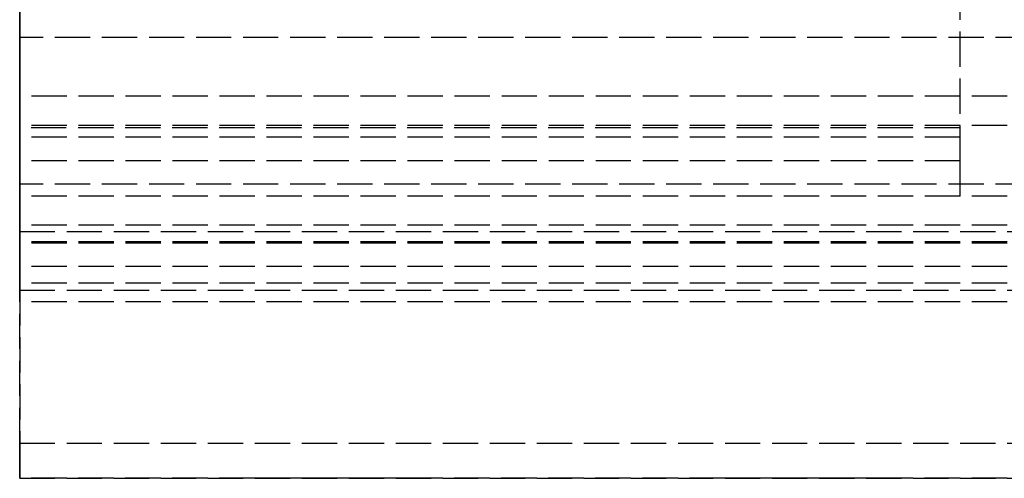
# Model space of a CAD drawing. Header units: millimetres. Extents: x 0 to 2100, y 0 to 55.
# Tile 1 of 7: x 0 to 42, y 0 to 20. Entities that reach past the tile are written whole.
import ezdxf

# ---------------------------------------------------------------- set-up
doc = ezdxf.new("R2010")
doc.units = ezdxf.units.MM
doc.header["$LTSCALE"] = 10
doc.linetypes.add('ALLCAD_Strich', pattern=[0.2, 0.15, -0.05])
for name, color, linetype in [('BESCH_KONT_sich_schn_ansi_2d', 40, 'Continuous'), ('BESCH_KONT_sich_schn_grun_2d', 10, 'Continuous'), ('BESCH_KONT_sich_schn_seit_2d', 160, 'Continuous')]:
    doc.layers.add(name, color=color, linetype=linetype)

msp = doc.modelspace()

# ---------------------------------------------------------------- linework, layer by layer
at = {"layer": 'BESCH_KONT_sich_schn_ansi_2d', "linetype": 'ALLCAD_Strich'}
for p, q in [((2100, 0, 42), (0, 0, 42)), ((0, 0, 2), (0, 0, 42)), ((2100, 0, 2), (0, 0, 2)), ((0, 0), (0, 0, 2)), ((2100, 0), (0, 0)), ((2100, 0, 64.5), (0, 0, 64.5)), ((0, 0, 42.707), (0, 0, 64.5)), ((2100, 0, 42.707), (0, 0, 42.707)), ((0, 0, 42), (0, 0, 42.707)), ((0, 0, 81), (2100, 0, 81)), ((0, 0, 81), (0, 0, 66)), ((0, 0, 66), (2100, 0, 66)), ((0, 0, 32.005), (0.003, 0, 32.005)), ((2100, 0, 2.5), (0, 0, 2.5)), ((2100, 0, 4), (0, 0, 4)), ((2100, 0, 9), (0, 0, 9)), ((2100, 0, 28), (0, 0, 28)), ((2100, 0, 29.5), (0, 0, 29.5)), ((2100, 0, 32), (0, 0, 32)), ((2100, 0, 38.5), (0, 0, 38.5)), ((2100, 0, 40), (0, 0, 40)), ((2100, 0, 61.5), (0, 0, 61.5)), ((2100, 0, 40.939), (0, 0, 40.939)), ((2100, 0, 40.232), (0, 0, 40.232)), ((2100, 0, 74.5), (0, 0, 74.5)), ((2100, 0, 75), (0, 0, 75)), ((0, 0, 72), (2100, 0, 72)), ((0, 0, 72.5), (2100, 0, 72.5)), ((39.983, 0, 41), (0, 0, 41)), ((40, 0, 42.5), (0, 0, 42.5)), ((40, 0, 60), (0, 0, 60)), ((40, 0, 40), (0, 0, 40)), ((0.002, 0, 32), (0.002, 0, 32.005)), ((0.002, 0, 74.505), (0.002, 0, 74.503)), ((0.002, 0, 38.497), (0.002, 0, 38.495)), ((0.003, 0, 32), (0.003, 0, 32.005)), ((0.006, 0, 32.005), (0.003, 0, 32.005)), ((0.003, 0, 32), (0.003, 0, 32.005)), ((0.003, 0, 32.005), (0.003, 0, 32.005)), ((0.003, 0, 32), (0.003, 0, 32.005)), ((0.003, 0, 32), (0.003, 0, 32.005)), ((0.003, 0, 74.502), (0.003, 0, 74.502)), ((0.003, 0, 74.507), (0.003, 0, 74.507)), ((0.003, 0, 74.508), (0.003, 0, 74.508)), ((0.003, 0, 38.494), (0.003, 0, 38.494)), ((0.003, 0, 38.499), (0.003, 0, 38.499)), ((0.003, 0, 38.492), (0.003, 0, 38.492)), ((0.003, 0, 38.5), (0.003, 0, 38.5)), ((0.004, 0, 32), (0.004, 0, 32.005)), ((0.004, 0, 74.505), (0.004, 0, 74.503)), ((0.004, 0, 38.497), (0.004, 0, 38.495)), ((0.006, 0, 32), (0.006, 0, 32.005)), ((0.006, 0, 74.503), (0.006, 0, 74.505)), ((0.006, 0, 38.495), (0.006, 0, 38.497)), ((0.007, 0, 32), (0.007, 0, 32.005)), ((0.007, 0, 32.005), (0.009, 0, 32.005)), ((0.007, 0, 74.508), (0.007, 0, 74.5)), ((0.007, 0, 74.5), (0.009, 0, 74.5)), ((0.011, 0, 74.508), (0.007, 0, 74.508)), ((0.007, 0, 38.5), (0.007, 0, 38.492)), ((0.007, 0, 38.492), (0.009, 0, 38.492)), ((0.009, 0, 32.005), (0.011, 0, 32.005)), ((0.009, 0, 32), (0.009, 0, 32.005)), ((0.009, 0, 32), (0.009, 0, 32.005)), ((0.009, 0, 74.506), (0.01, 0, 74.506)), ((0.01, 0, 74.504), (0.009, 0, 74.504)), ((0.009, 0, 74.504), (0.009, 0, 74.506)), ((0.009, 0, 74.5), (0.009, 0, 74.503)), ((0.009, 0, 74.503), (0.011, 0, 74.503)), ((0.009, 0, 38.498), (0.01, 0, 38.498)), ((0.01, 0, 38.496), (0.009, 0, 38.496)), ((0.009, 0, 38.496), (0.009, 0, 38.498)), ((0.009, 0, 38.492), (0.009, 0, 38.495)), ((0.009, 0, 38.495), (0.011, 0, 38.495)), ((0.01, 0, 32), (0.01, 0, 32.005)), ((0.013, 0, 32.005), (0.011, 0, 32.005)), ((0.011, 0, 32), (0.011, 0, 32.005)), ((0.011, 0, 32), (0.011, 0, 32.005)), ((0.011, 0, 74.505), (0.011, 0, 74.505)), ((0.011, 0, 38.498), (0.011, 0, 38.497)), ((0.013, 0, 32), (0.013, 0, 32.005)), ((0.013, 0, 74.505), (0.013, 0, 74.506)), ((0.013, 0, 38.497), (0.013, 0, 38.498)), ((0.014, 0, 32.005), (0.017, 0, 32.005)), ((0.014, 0, 32), (0.014, 0, 32.005)), ((0.014, 0, 74.503), (0.014, 0, 74.505)), ((0.014, 0, 38.495), (0.014, 0, 38.497)), ((0.016, 0, 32), (0.016, 0, 32.005)), ((0.016, 0, 74.505), (0.016, 0, 74.503)), ((0.016, 0, 38.497), (0.016, 0, 38.495)), ((0.017, 0, 32), (0.017, 0, 32.005)), ((0.02, 0, 32.005), (0.017, 0, 32.005)), ((0.017, 0, 32), (0.017, 0, 32.005)), ((0.017, 0, 32.005), (0.017, 0, 32.005)), ((0.017, 0, 32), (0.017, 0, 32.005)), ((0.017, 0, 32), (0.017, 0, 32.005)), ((0.017, 0, 74.502), (0.017, 0, 74.502)), ((0.017, 0, 74.507), (0.017, 0, 74.507)), ((0.017, 0, 74.508), (0.017, 0, 74.508)), ((0.017, 0, 38.492), (0.017, 0, 38.492)), ((0.017, 0, 38.494), (0.017, 0, 38.494)), ((0.017, 0, 38.5), (0.017, 0, 38.5)), ((0.017, 0, 38.499), (0.017, 0, 38.499)), ((0.018, 0, 32), (0.018, 0, 32.005)), ((0.018, 0, 74.505), (0.018, 0, 74.503)), ((0.018, 0, 38.497), (0.018, 0, 38.495)), ((0.02, 0, 32), (0.02, 0, 32.005)), ((0.02, 0, 74.503), (0.02, 0, 74.505)), ((0.02, 0, 38.495), (0.02, 0, 38.497)), ((10, 0, 47.5), (2.5, 0, 47.5)), ((2.5, 0, 42.5), (2.5, 0, 47.5)), ((7, 0, 41), (7, 0, 47.5)), ((17.5, 0, 47.5), (10, 0, 47.5)), ((13, 0, 41), (13, 0, 47.5)), ((17.5, 0, 42.5), (17.5, 0, 47.5)), ((30, 0, 47.5), (22.5, 0, 47.5)), ((22.5, 0, 42.5), (22.5, 0, 47.5)), ((27, 0, 41), (27, 0, 47.5)), ((37.5, 0, 47.5), (30, 0, 47.5)), ((33, 0, 41), (33, 0, 47.5)), ((37.5, 0, 42.5), (37.5, 0, 47.5)), ((39.983, 0, 40.995), (39.98, 0, 40.995)), ((39.98, 0, 41), (39.98, 0, 40.995)), ((39.982, 0, 41), (39.982, 0, 40.995)), ((39.997, 0, 41), (39.983, 0, 41)), ((39.983, 0, 41), (39.983, 0, 40.995)), ((39.983, 0, 41), (39.983, 0, 40.995)), ((39.983, 0, 40.995), (39.986, 0, 40.995)), ((39.983, 0, 40.995), (39.983, 0, 40.995)), ((39.983, 0, 41), (39.983, 0, 40.995)), ((39.983, 0, 41), (39.983, 0, 40.995)), ((39.983, 0, 41), (39.983, 0, 41)), ((39.984, 0, 41), (39.984, 0, 40.995)), ((39.986, 0, 41), (39.986, 0, 40.995)), ((39.987, 0, 41), (39.987, 0, 40.995)), ((39.991, 0, 40.995), (39.987, 0, 40.995)), ((39.989, 0, 40.995), (39.989, 0, 41)), ((39.989, 0, 41), (39.989, 0, 40.995)), ((39.99, 0, 41), (39.99, 0, 40.995)), ((39.991, 0, 40.995), (39.993, 0, 40.995)), ((39.991, 0, 41), (39.991, 0, 40.995)), ((39.991, 0, 41), (39.991, 0, 40.995)), ((39.993, 0, 41), (39.993, 0, 40.995)), ((39.997, 0, 40.995), (39.994, 0, 40.995)), ((39.994, 0, 41), (39.994, 0, 40.995)), ((39.996, 0, 41), (39.996, 0, 40.995)), ((39.997, 0, 41), (39.997, 0, 40.995)), ((39.997, 0, 41), (39.997, 0, 40.995)), ((39.997, 0, 40.995), (40, 0, 40.995)), ((39.997, 0, 40.995), (39.997, 0, 40.995)), ((39.997, 0, 41), (39.997, 0, 40.995)), ((39.997, 0, 41), (39.997, 0, 40.995)), ((39.997, 0, 41), (39.997, 0, 41)), ((40, 0, 41), (39.997, 0, 41)), ((39.998, 0, 41), (39.998, 0, 40.995)), ((40, 0, 40), (40, 0, 60))]:
    msp.add_line(p, q, dxfattribs=at)
at = {"layer": 'BESCH_KONT_sich_schn_ansi_2d', "linetype": 'ALLCAD_Strich', "extrusion": (0, 1, 0)}
for centre, radius, start, end in [((-0.003, 74.505), 0.00271, 0, 90), ((-0.003, 74.503), 0.00271, 270, 360), ((-0.003, 38.497), 0.00271, 0, 90), ((-0.003, 38.495), 0.00271, 270, 360), ((-0.003, 74.505), 0.00116, 90, 180), ((-0.003, 74.503), 0.00116, 180, 270), ((-0.003, 38.497), 0.00116, 90, 180), ((-0.003, 38.495), 0.00116, 180, 270), ((-0.01, 74.505), 0.00093, 90, 180), ((-0.01, 74.505), 0.00093, 180, 270), ((-0.01, 38.498), 0.00093, 90, 180), ((-0.01, 38.497), 0.00093, 180, 270), ((-0.017, 74.505), 0.00271, 0, 90), ((-0.017, 74.503), 0.00271, 270, 360), ((-0.017, 38.497), 0.00271, 0, 90), ((-0.017, 38.495), 0.00271, 270, 360), ((-0.017, 74.505), 0.00116, 90, 180), ((-0.017, 74.503), 0.00116, 180, 270), ((-0.017, 38.497), 0.00116, 90, 180), ((-0.017, 38.495), 0.00116, 180, 270)]:
    msp.add_arc(centre, radius, start, end, dxfattribs=at)
at = {"layer": 'BESCH_KONT_sich_schn_ansi_2d', "linetype": 'ALLCAD_Strich', "extrusion": (0, -1, 0)}
for centre, radius, start, end in [((0.003, 74.503), 0.00116, 180, 270), ((0.003, 74.505), 0.00116, 90, 180), ((0.003, 38.495), 0.00116, 180, 270), ((0.003, 38.497), 0.00116, 90, 180), ((0.003, 74.503), 0.00271, 270, 360), ((0.003, 74.505), 0.00271, 0, 90), ((0.003, 38.495), 0.00271, 270, 360), ((0.003, 38.497), 0.00271, 0, 90), ((0.011, 74.505), 0.00217, 270, 0), ((0.011, 74.506), 0.00217, 360, 90), ((0.011, 38.497), 0.00217, 270, 0), ((0.011, 38.498), 0.00217, 360, 90), ((0.017, 74.503), 0.00116, 180, 270), ((0.017, 74.505), 0.00116, 90, 180), ((0.017, 38.495), 0.00116, 180, 270), ((0.017, 38.497), 0.00116, 90, 180), ((0.017, 74.503), 0.00271, 270, 360), ((0.017, 74.505), 0.00271, 0, 90), ((0.017, 38.495), 0.00271, 270, 360), ((0.017, 38.497), 0.00271, 0, 90)]:
    msp.add_arc(centre, radius, start, end, dxfattribs=at)
at = {"layer": 'BESCH_KONT_sich_schn_grun_2d', "linetype": 'ALLCAD_Strich'}
for p, q in [((0, 44.5), (0, 10.5)), ((40, 13.5), (40, 41.5)), ((43, 18.75), (0, 18.75)), ((2100, 16.25), (0, 16.25)), ((2100, 15), (0, 15)), ((39.983, 14.9), (0, 14.9)), ((39.98, 14.905), (39.98, 14.903)), ((39.982, 14.903), (39.982, 14.905)), ((39.983, 14.908), (39.983, 14.908)), ((39.983, 14.907), (39.983, 14.907)), ((39.983, 14.902), (39.983, 14.902)), ((39.997, 14.9), (39.983, 14.9)), ((39.983, 14.9), (39.983, 14.9)), ((39.984, 14.905), (39.984, 14.903)), ((39.986, 14.903), (39.986, 14.905)), ((39.987, 14.908), (39.987, 14.9)), ((39.989, 14.908), (39.987, 14.908)), ((39.987, 14.9), (39.991, 14.9)), ((39.989, 14.905), (39.989, 14.908)), ((39.991, 14.905), (39.989, 14.905)), ((39.989, 14.902), (39.989, 14.904)), ((39.989, 14.904), (39.99, 14.904)), ((39.99, 14.902), (39.989, 14.902)), ((39.991, 14.903), (39.991, 14.903)), ((39.993, 14.902), (39.993, 14.903)), ((39.994, 14.905), (39.994, 14.903)), ((39.996, 14.903), (39.996, 14.905)), ((39.997, 14.908), (39.997, 14.908)), ((39.997, 14.907), (39.997, 14.907)), ((39.997, 14.902), (39.997, 14.902)), ((39.997, 14.9), (39.997, 14.9)), ((40, 14.9), (39.997, 14.9)), ((39.998, 14.905), (39.998, 14.903)), ((40, 14.5), (0, 14.5)), ((40, 13.5), (0, 13.5)), ((40, 12), (40, 13.5)), ((43, 12.5), (0, 12.5)), ((2100, 12), (0, 12)), ((2100, 10.768), (0, 10.768)), ((0, 10.5), (2100, 10.5)), ((0, 10.5), (0, 8)), ((2100, 10.061), (0, 10.061)), ((2100, 10), (0, 10)), ((2100, 9), (0, 9)), ((2100, 8.293), (0, 8.293)), ((0, 8), (0, 1.5)), ((0, 8), (2100, 8)), ((2100, 7.5), (0, 7.5)), ((0, 1.5), (2100, 1.5)), ((0, 1.5), (0, 0)), ((0, 0), (2100, 0))]:
    msp.add_line(p, q, dxfattribs=at)
for centre, radius, start, end in [((39.983, 14.905), 0.00271, 90, 180), ((39.983, 14.903), 0.00271, 180, 270), ((39.983, 14.905), 0.00116, 90, 180), ((39.983, 14.903), 0.00116, 180, 270), ((39.983, 14.905), 0.00271, 0, 90), ((39.983, 14.905), 0.00116, 0, 90), ((39.983, 14.903), 0.00271, 270, 360), ((39.983, 14.903), 0.00116, 270, 0), ((39.99, 14.903), 0.00093, 0, 90), ((39.99, 14.903), 0.00093, 270, 0), ((39.991, 14.903), 0.00217, 0, 90), ((39.991, 14.902), 0.00217, 270, 0), ((39.997, 14.905), 0.00271, 90, 180), ((39.997, 14.903), 0.00271, 180, 270), ((39.997, 14.905), 0.00116, 90, 180), ((39.997, 14.903), 0.00116, 180, 270), ((39.997, 14.905), 0.00271, 0, 90), ((39.997, 14.905), 0.00116, 0, 90), ((39.997, 14.903), 0.00116, 270, 0), ((39.997, 14.903), 0.00271, 270, 360)]:
    msp.add_arc(centre, radius, start, end, dxfattribs=at)
at = {"layer": 'BESCH_KONT_sich_schn_seit_2d', "linetype": 'ALLCAD_Strich'}
for p, q in [((0, 9, 64.5), (0, 46, 64.5)), ((0, 44.5, 75), (0, 10.5, 75)), ((0, 10.5, 72), (0, 44.5, 72)), ((0, 43, 61.5), (0, 12, 61.5)), ((0, 12.5, 10.9), (0, 42.5, 10.9)), ((0, 13.5, 42.5), (0, 41.5, 42.5)), ((0, 40.1, 41), (0, 14.9, 41)), ((0, 15, 40), (0, 40, 40)), ((0, 16, 8.5), (0, 39, 8.5)), ((0, 37.25, 31.9), (0, 17.75, 31.9)), ((0, 37, 18), (0, 18, 18)), ((0, 37, 16), (0, 18, 16)), ((0, 18, 14.5), (0, 37, 14.5)), ((0, 36.5, 78), (0, 18.5, 78)), ((0, 18.75, 36.4), (0, 36.25, 36.4)), ((0, 18.75), (0, 36.25)), ((0, 22, 8), (0, 18, 8)), ((0, 22, 6.5), (0, 16, 6.5)), ((0, 21, 28.9), (0, 18.5, 28.9)), ((0, 19.5, 18.9), (0, 20.75, 18.9)), ((0, 20, 45), (0, 13.5, 45)), ((0, 17.5, 31.4), (0, 20, 31.4)), ((0, 19.5, 18), (0, 19.5, 25.4)), ((0, 19.5, 25.4), (0, 13.5, 25.4)), ((0, 12.5, 18.9), (0, 19.5, 18.9)), ((0, 19.5, 4.4), (0, 19.5, 18)), ((0, 12.5, 10.9), (0, 19.5, 10.9)), ((0, 12.5, 18.9), (0, 19.5, 18.9)), ((0, 19.5, 4.4), (0, 18.75, 4.4)), ((0, 18.75), (0, 10)), ((0, 18.75, 4), (0, 18.75)), ((0, 12.5, 4), (0, 18.75, 4)), ((0, 18.75, 4.4), (0, 12.5, 4.4)), ((0, 18.75, 35.9), (0, 18.75, 36.4)), ((0, 17.75, 35.9), (0, 18.75, 35.9)), ((0, 18.75, 4), (0, 18.75, 5)), ((0, 18.75, 5), (0, 12.5, 5)), ((0, 18.75, 5), (0, 18.75, 4.995)), ((0, 18.75, 4.995), (0, 18.747, 4.995)), ((0, 18.748, 5), (0, 18.748, 4.995)), ((0, 18.748, 5), (0, 18.748, 4.995)), ((0, 18.748, 5), (0, 18.748, 4.995)), ((0, 18.747, 5), (0, 18.747, 4.995)), ((0, 18.747, 5), (0, 18.747, 4.995)), ((0, 18.747, 5), (0, 18.747, 4.995)), ((0, 18.747, 5), (0, 18.747, 4.995)), ((0, 18.745, 4.995), (0, 18.747, 4.995)), ((0, 18.746, 5), (0, 18.746, 4.995)), ((0, 18.745, 5), (0, 18.745, 4.995)), ((0, 18.745, 5), (0, 18.745, 4.995)), ((0, 18.745, 4.995), (0, 18.742, 4.995)), ((0, 18.743, 5), (0, 18.743, 4.995)), ((0, 18.742, 5), (0, 18.742, 4.995)), ((0, 18.742, 5), (0, 18.742, 4.995)), ((0, 18.5, 78), (0, 18.5, 75)), ((0, 18.5, 72), (0, 18.5, 64.5)), ((0, 18.5, 35.9), (0, 17.5, 35.9)), ((0, 18.5, 36.4), (0, 18.5, 35.9)), ((0, 16.5, 36.4), (0, 18.5, 36.4)), ((0, 18.5, 28.9), (0, 16.5, 30.4)), ((0, 18.5, 75), (0, 18.5, 72)), ((0, 18.5, 72), (0, 18.5, 75)), ((0, 18.5, 19.4), (0, 18.5, 8.9)), ((0, 18.5, 8.9), (0, 16.5, 8.9)), ((0, 18.5, 19.4), (0, 16.5, 19.4)), ((0, 15, 12.9), (0, 18.5, 12.9)), ((0, 15, 16.9), (0, 18.5, 16.9)), ((0, 18.25, 6.5), (0, 18.25, 8.5)), ((0, 18, 18), (0, 18, 8)), ((0, 13.5, 18), (0, 18, 18)), ((0, 18, 16), (0, 11.5, 16)), ((0, 16, 14.5), (0, 18, 14.5)), ((0, 17.75, 31.9), (0, 17.75, 35.9)), ((0, 17.5, 35.9), (0, 17.5, 31.4)), ((0, 16.5, 30.4), (0, 16.5, 36.4)), ((0, 16.5, 8.9), (0, 16.5, 19.4)), ((0, 16.25, 29.5), (0, 12, 29.5)), ((0, 16.25, 32), (0, 16.25, 29.5)), ((0, 10.5, 32), (0, 16.25, 32)), ((0, 16, 8.5), (0, 12.5, 8.5)), ((0, 16, 8.5), (0, 16, 6.5)), ((0, 16, 8.5), (0, 16, 14.5)), ((0, 14, 6.5), (0, 16, 6.5)), ((0, 15, 38.5), (0, 10.5, 38.5)), ((0, 15, 40), (0, 15, 38.5)), ((0, 12, 40), (0, 15, 40)), ((0, 15, 18.9), (0, 15, 25.4)), ((0, 15, 4.4), (0, 15, 10.9)), ((0, 15, 18.9), (0, 15, 14.9)), ((0, 15, 14.9), (0, 15, 10.9)), ((0, 14.905, 40.995), (0, 14.908, 40.995)), ((0, 14.908, 41), (0, 14.908, 40.995)), ((0, 14.908, 41), (0, 14.908, 40.995)), ((0, 14.907, 41), (0, 14.907, 40.995)), ((0, 14.905, 40.995), (0, 14.903, 40.995)), ((0, 14.905, 41), (0, 14.905, 40.995)), ((0, 14.905, 41), (0, 14.905, 40.995)), ((0, 14.904, 41), (0, 14.904, 40.995)), ((0, 14.9, 40.995), (0, 14.903, 40.995)), ((0, 14.903, 41), (0, 14.903, 40.995)), ((0, 14.903, 41), (0, 14.903, 40.995)), ((0, 14.903, 41), (0, 14.903, 40.995)), ((0, 14.903, 41), (0, 14.903, 40.995)), ((0, 14.902, 40.995), (0, 14.902, 41)), ((0, 14.902, 41), (0, 14.902, 40.995)), ((0, 14.902, 41), (0, 14.902, 40.995)), ((0, 14.9, 41), (0, 14.9, 40.995)), ((0, 14.9, 41), (0, 14.5, 40)), ((0, 14.9, 41), (0, 14.9, 40.995)), ((0, 14.5, 40), (0, 12, 40)), ((0, 12.5, 6.5), (0, 14, 6.5)), ((0, 14, 6.5), (0, 14, 8.5)), ((0, 12.5, 6.5), (0, 14, 6.5)), ((0, 13.5, 60), (0, 13.5, 42.5)), ((0, 12, 60), (0, 13.5, 60)), ((0, 11.5, 29), (0, 13.5, 29)), ((0, 13.5, 29), (0, 13.5, 18)), ((0, 13.5, 25.4), (0, 12.5, 25.4)), ((0, 13.5, 45), (0, 12, 45)), ((0, 13, 64.5), (0, 13, 72)), ((0, 10.5, 9), (0, 12.5, 4)), ((0, 12.5, 8.5), (0, 12.5, 16)), ((0, 12.5, 4.4), (0, 12.5, 5)), ((0, 12.5, 4.4), (0, 12.34, 4.4)), ((0, 12.5, 5), (0, 12.5, 8.5)), ((0, 12.5, 16), (0, 12.5, 25.4)), ((0, 8, 10.9), (0, 12.5, 10.9)), ((0, 8, 18.9), (0, 12.5, 18.9)), ((0, 8, 10.9), (0, 12.5, 10.9)), ((0, 8, 18.9), (0, 12.5, 18.9)), ((0, 12.5, 25.4), (0, 11.5, 25.4)), ((0, 12.34, 4.4), (0, 8, 4.4)), ((0, 12, 29.5), (0, 10.5, 28)), ((0, 12, 61.5), (0, 12, 40)), ((0, 12, 40), (0, 12, 60)), ((0, 11.5, 25.4), (0, 10.5, 25.4)), ((0, 11.5, 16), (0, 11.5, 29)), ((0, 10.768, 40.939), (0, 9, 42.707)), ((0, 10.061, 40.232), (0, 10.768, 40.939)), ((0, 10.5, 28), (0, 10.5, 9)), ((0, 10.5, 38.5), (0, 10.5, 32)), ((0, 10.5, 81), (0, 8, 81)), ((0, 10.5, 75), (0, 10.5, 81)), ((0, 10.5, 66), (0, 10.5, 72)), ((0, 8, 66), (0, 10.5, 66)), ((0, 10.5, 25.4), (0, 8, 25.4)), ((0, 8.293, 42), (0, 10.061, 40.232)), ((0, 10, 2.5), (0, 7.5, 2)), ((0, 10), (0, 10, 2.5)), ((0, 9, 42.707), (0, 9, 64.5)), ((0, 7.5, 42), (0, 8.293, 42)), ((0, 8, 74.5), (0, 1.5, 74.5)), ((0, 8, 81), (0, 8, 74.5)), ((0, 1.5, 72.5), (0, 8, 72.5)), ((0, 8, 72.5), (0, 8, 66)), ((0, 8, 4.4), (0, 8, 25.4)), ((0, 7.5, 2), (0, 7.5, 42)), ((0, 1.5, 66), (0, 1.5, 72.5)), ((0, 1.5, 74.5), (0, 1.5, 81)), ((0, 1.5, 81), (0, 0, 81)), ((0, 0, 66), (0, 1.5, 66)), ((0, 0, 81), (0, 0, 66))]:
    msp.add_line(p, q, dxfattribs=at)
at = {"layer": 'BESCH_KONT_sich_schn_seit_2d', "linetype": 'ALLCAD_Strich', "extrusion": (1, 0, 0)}
msp.add_circle((27.5, 10), 10, dxfattribs=at)

doc.saveas('drawing.dxf')
